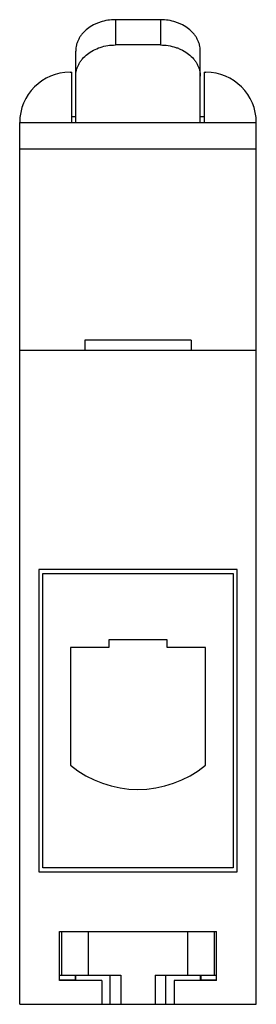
# Model space of a CAD drawing. Header units: millimetres. Extents: x 23 to 40.9, y 7 to 81.3.
import ezdxf

# ---------------------------------------------------------------- set-up
doc = ezdxf.new("R2010")
doc.units = ezdxf.units.MM
doc.header["$LTSCALE"] = 5.731875
doc.layers.get('0').update_dxf_attribs({"linetype": 'CONTINUOUS'})

msp = doc.modelspace()

# ---------------------------------------------------------------- linework, layer by layer
at = {"color": 7, "linetype": 'Continuous'}
for p, q in [((30.248, 81.313), (30.249, 79.405)), ((33.648, 81.313), (30.248, 81.313)), ((33.648, 81.313), (33.647, 79.405)), ((27.248, 73.55), (27.248, 78.949)), ((33.647, 79.405), (30.249, 79.405)), ((36.648, 73.55), (36.648, 78.949)), ((26.823, 77.35), (26.948, 77.35)), ((26.948, 73.55), (26.948, 77.35)), ((36.948, 77.35), (36.948, 73.55)), ((36.948, 77.35), (37.073, 77.35)), ((23.023, 7.05), (23.023, 73.55)), ((23.023, 73.55), (40.873, 73.55)), ((26.948, 74.002), (27.248, 74.002)), ((36.648, 74.002), (36.948, 74.002)), ((40.873, 7.05), (40.873, 73.55)), ((40.873, 71.55), (23.023, 71.55)), ((27.948, 57.15), (27.948, 56.35)), ((35.948, 57.15), (27.948, 57.15)), ((35.948, 57.15), (35.948, 56.35)), ((40.873, 56.35), (23.023, 56.35)), ((24.473, 39.85), (24.473, 17.05)), ((39.423, 39.85), (24.473, 39.85)), ((24.773, 17.35), (24.773, 39.55)), ((24.773, 39.55), (39.123, 39.55)), ((39.123, 39.55), (39.123, 17.35)), ((39.423, 17.05), (39.423, 39.85)), ((34.145, 34.55), (29.745, 34.55)), ((29.745, 34.55), (29.745, 33.95)), ((34.145, 33.95), (34.145, 34.55)), ((29.745, 33.95), (26.845, 33.95)), ((26.845, 33.95), (26.845, 25.096)), ((37.044, 33.95), (34.145, 33.95)), ((37.044, 25.096), (37.044, 33.95)), ((39.123, 17.35), (24.773, 17.35)), ((24.473, 17.05), (39.423, 17.05)), ((26.023, 12.55), (37.873, 12.55)), ((26.023, 8.85), (26.023, 12.55)), ((26.198, 9.25), (26.198, 12.55)), ((28.198, 12.55), (28.198, 9.25)), ((35.698, 9.25), (35.698, 12.55)), ((37.698, 12.55), (37.698, 9.25)), ((37.873, 8.85), (37.873, 12.55)), ((26.023, 9.25), (30.648, 9.25)), ((27.198, 9.25), (27.198, 8.85)), ((27.254, 8.85), (27.254, 9.25)), ((29.848, 7.05), (29.848, 9.25)), ((30.648, 9.25), (30.648, 7.05)), ((33.248, 9.25), (37.873, 9.25)), ((33.248, 9.25), (33.248, 7.05)), ((34.048, 7.05), (34.048, 9.25)), ((36.642, 9.25), (36.642, 8.85)), ((36.698, 9.25), (36.698, 8.85)), ((27.198, 8.883), (26.023, 8.883)), ((29.223, 8.85), (26.023, 8.85)), ((29.223, 8.85), (29.223, 7.05)), ((37.873, 8.85), (34.673, 8.85)), ((34.673, 8.85), (34.673, 7.05)), ((37.873, 8.883), (36.698, 8.883)), ((23.023, 7.05), (40.873, 7.05))]:
    msp.add_line(p, q, dxfattribs=at)
for centre, radius, start, end in [((26.823, 73.55), 3.8, 90, 180), ((37.073, 73.55), 3.8, 0, 90), ((31.945, 31.26), 8, 230.39478, 309.60522)]:
    msp.add_arc(centre, radius, start, end, dxfattribs=at)
for points, knots in [([(30.248, 81.313), (30.052, 81.313), (29.663, 81.283), (29.191, 81.171), (28.834, 81.038), (28.5, 80.881), (28.123, 80.639), (27.805, 80.336), (27.6, 80.068), (27.473, 79.857), (27.373, 79.638), (27.301, 79.412), (27.258, 79.182), (27.248, 79.027), (27.248, 78.949)], [0, 0, 0, 0, 0.138989, 0.275979, 0.343225, 0.409343, 0.537517, 0.659969, 0.719158, 0.777064, 0.833852, 0.889755, 0.945056, 1, 1, 1, 1]), ([(36.648, 78.949), (36.648, 79.027), (36.638, 79.182), (36.595, 79.412), (36.523, 79.638), (36.423, 79.857), (36.297, 80.068), (36.092, 80.336), (35.773, 80.639), (35.396, 80.881), (35.062, 81.038), (34.705, 81.171), (34.233, 81.283), (33.844, 81.313), (33.648, 81.313)], [0, 0, 0, 0, 0.054944, 0.110245, 0.166148, 0.222936, 0.280842, 0.340031, 0.462483, 0.590657, 0.656775, 0.724021, 0.861011, 1, 1, 1, 1]), ([(27.248, 77.041), (27.248, 77.118), (27.258, 77.274), (27.301, 77.504), (27.373, 77.73), (27.473, 77.949), (27.6, 78.16), (27.805, 78.428), (28.124, 78.731), (28.581, 79.025), (29.102, 79.242), (29.665, 79.375), (30.054, 79.405), (30.25, 79.405)], [0, 0, 0, 0, 0.054951, 0.110261, 0.166172, 0.222968, 0.280883, 0.340081, 0.46255, 0.590741, 0.724002, 0.861004, 1, 1, 1, 1]), ([(33.646, 79.405), (33.841, 79.405), (34.231, 79.375), (34.703, 79.263), (35.061, 79.131), (35.395, 78.974), (35.773, 78.732), (36.091, 78.429), (36.296, 78.16), (36.423, 77.95), (36.523, 77.73), (36.595, 77.504), (36.638, 77.274), (36.648, 77.118), (36.648, 77.041)], [0, 0, 0, 0, 0.138978, 0.275964, 0.34321, 0.40933, 0.537507, 0.659964, 0.719154, 0.777062, 0.833851, 0.889754, 0.945056, 1, 1, 1, 1])]:
    msp.add_open_spline(points, degree=3, knots=knots, dxfattribs=at)

doc.saveas('drawing.dxf')
